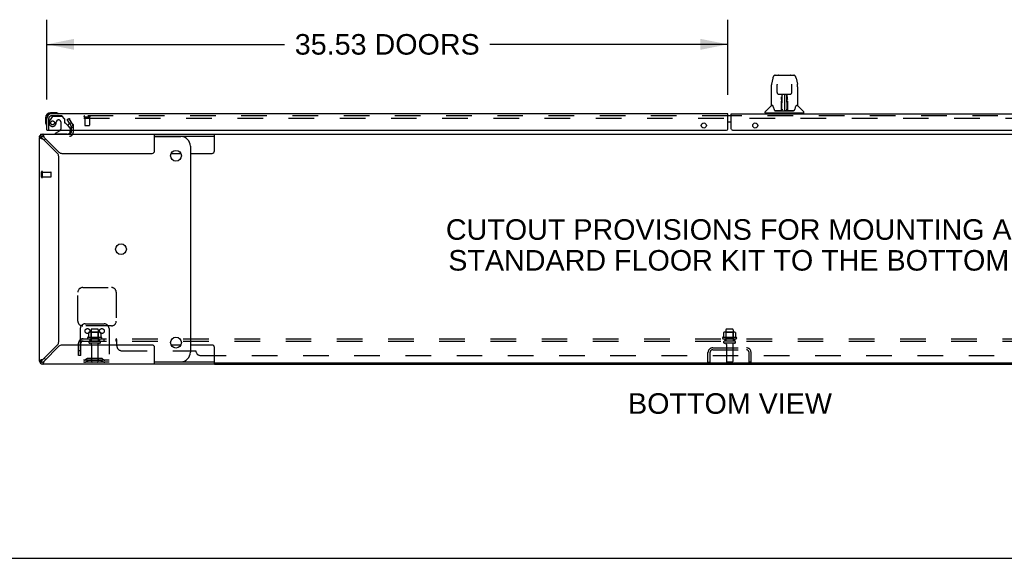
# Model space of a CAD drawing. Header units: inches. Extents: x 0 to 243, y 0 to 157.
# Tile 2 of 25: x 42 to 93, y 0 to 28. Entities that reach past the tile are written whole.
import ezdxf

# ---------------------------------------------------------------- set-up
doc = ezdxf.new("R2010")
doc.units = ezdxf.units.IN
doc.header["$LTSCALE"] = 13.357143
doc.header["$MEASUREMENT"] = 0
doc.linetypes.add('HIDDEN', pattern=[0.2, 0.1, -0.1])
doc.layers.get('0').update_dxf_attribs({"linetype": 'CONTINUOUS'})
for name, color, linetype in [('DEFAULT_2', 8, 'HIDDEN'), ('DIMENSIONS', 7, 'CONTINUOUS'), ('MASTER_DOOR_ASSEMBLY', 7, 'CONTINUOUS'), ('SLAVE_DOOR_ASSEMBLY', 7, 'CONTINUOUS'), ('SUBPANEL', 7, 'CONTINUOUS')]:
    doc.layers.add(name, color=color, linetype=linetype)
doc.styles.get("Standard").update_dxf_attribs({"font": 'arial.ttf'})
doc.dimstyles.new('DIMSTYLE_1', dxfattribs={"dimtxt": 1.071429, "dimasz": 1.428571, "dimexe": 0.09, "dimexo": 0.07, "dimgap": 0.0375, "dimtad": 0, "dimtih": 1, "dimtoh": 1, "dimzin": 4, "dimdsep": 46, "dimtxsty": 'Standard', "dimblk": '_FILLED', "dimblk1": '_FILLED', "dimblk2": '_FILLED', "dimcen": 0.09, "dimadec": 3, "dimazin": 1, "dimtfac": 1, "dimtdec": 3, "dimtofl": 0, "dimtmove": 0, "dimatfit": 3, "dimldrblk": '_FILLED', "dimfxl": 0, "dimtolj": 1, "dimtzin": 4, "dimarcsym": 0})

# ---------------------------------------------------------------- blocks, each defined once
blk = doc.blocks.new('_FILLED')
at = {"color": 0, "linetype": 'ByBlock'}
blk.add_solid([(0, 0), (-1, 0.2), (-1, -0.2)], dxfattribs=at)
blk = doc.blocks.new('*D2')
at = {"layer": 'DIMENSIONS', "color": 2, "linetype": 'Continuous'}
for p, q in [((43, 23.938), (43, 28.099)), ((78.531, 24.185), (78.531, 28.099)), ((43, 26.814), (55.41, 26.814)), ((78.531, 26.814), (66.12, 26.814))]:
    blk.add_line(p, q, dxfattribs=at)
at = {"layer": 'DIMENSIONS', "color": 2, "linetype": 'Continuous', "xscale": 1.4285714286, "yscale": 1.4285714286, "zscale": 1.4285714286, "rotation": 180}
blk.add_blockref('_FILLED', (43, 26.814), dxfattribs=at)
at = {"layer": 'DIMENSIONS', "color": 2, "linetype": 'Continuous', "xscale": 1.4285714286, "yscale": 1.4285714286, "zscale": 1.4285714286}
blk.add_blockref('_FILLED', (78.531, 26.814), dxfattribs=at)
at = {"layer": 'DIMENSIONS', "color": 2, "linetype": 'Continuous', "insert": (60.765, 27.349), "char_height": 1.07143, "width": 9.63887, "attachment_point": 2, "line_spacing_factor": 0.9}
blk.add_mtext('35.53 DOORS', dxfattribs=at)

msp = doc.modelspace()

# ---------------------------------------------------------------- linework, layer by layer
at = {"color": 3, "linetype": 'Continuous'}
for p, q in [((44.181, 22.695), (44.266, 22.548)), ((42.791, 22.127), (51.748, 22.127)), ((44.271, 22.531), (44.271, 22.449)), ((44.271, 22.331), (44.271, 22.212)), ((48.625, 21.252), (48.625, 22.127)), ((42.625, 21.984), (42.625, 22.023)), ((42.625, 10.293), (42.625, 21.96)), ((42.646, 22.042), (42.642, 22.04)), ((42.693, 21.915), (42.716, 21.907)), ((42.791, 21.884), (43.56, 21.115)), ((42.852, 22.012), (42.845, 22.036)), ((43.636, 21.191), (42.867, 21.96)), ((43.792, 21.127), (48.5, 21.127)), ((43.625, 11.294), (43.625, 20.959)), ((43.56, 11.138), (42.791, 10.369)), ((42.867, 10.293), (43.636, 11.062)), ((48.5, 11.127), (43.792, 11.127)), ((48.625, 10.127), (48.625, 11.002)), ((42.74, 10.354), (42.716, 10.347)), ((51.748, 10.127), (42.791, 10.127)), ((42.837, 10.195), (42.845, 10.218)), ((51.748, 10.127), (105.501, 10.127))]:
    msp.add_line(p, q, dxfattribs=at)
at = {"color": 7, "linetype": 'Continuous'}
for p, q in [((42.677, 22.127), (42.677, 22.081)), ((42.677, 22.127), (42.791, 22.127)), ((42.791, 22.127), (42.791, 22.023)), ((51.748, 21.252), (51.748, 22.127)), ((51.748, 22.127), (105.501, 22.127)), ((42.637, 22.023), (42.625, 22.023)), ((42.729, 21.96), (42.625, 21.96)), ((42.673, 22.078), (42.747, 22.004)), ((48.625, 22.023), (51.748, 22.023)), ((48.625, 22.002), (49.993, 22.002)), ((49.492, 21.127), (49.995, 21.127)), ((50.493, 21.502), (50.493, 10.752)), ((50.493, 21.127), (51.623, 21.127)), ((49.995, 11.127), (49.492, 11.127)), ((51.623, 11.127), (50.493, 11.127)), ((51.748, 10.127), (51.748, 11.002)), ((42.625, 10.293), (42.729, 10.293)), ((42.673, 10.176), (42.747, 10.249)), ((42.791, 10.231), (42.791, 10.127)), ((48.625, 10.252), (49.993, 10.252)), ((51.748, 10.231), (48.625, 10.231)), ((105.501, 10.179), (51.748, 10.179)), ((0, 0), (242.857, 0))]:
    msp.add_line(p, q, dxfattribs=at)
at = {"color": 3, "linetype": 'Continuous'}
for points in [[(42.845, 22.036), (42.837, 22.058), (42.829, 22.078), (42.822, 22.095), (42.814, 22.109), (42.806, 22.119), (42.799, 22.125), (42.791, 22.127)], [(42.642, 22.04), (42.641, 22.039), (42.639, 22.038), (42.638, 22.038), (42.637, 22.037), (42.635, 22.036), (42.634, 22.035), (42.633, 22.035), (42.632, 22.034), (42.632, 22.034), (42.631, 22.033), (42.63, 22.032), (42.629, 22.032), (42.629, 22.031), (42.628, 22.031), (42.628, 22.03), (42.627, 22.03), (42.627, 22.029), (42.627, 22.029), (42.626, 22.028), (42.626, 22.028), (42.626, 22.027), (42.626, 22.027), (42.625, 22.026), (42.625, 22.026), (42.625, 22.025), (42.625, 22.025), (42.625, 22.024), (42.625, 22.024), (42.625, 22.023), (42.625, 22.023)], [(42.625, 21.96), (42.627, 21.953), (42.633, 21.945), (42.643, 21.937), (42.656, 21.93), (42.673, 21.922), (42.693, 21.915)], [(42.716, 21.907), (42.74, 21.899), (42.765, 21.892), (42.791, 21.884)], [(42.867, 21.96), (42.86, 21.986), (42.852, 22.012)], [(42.716, 10.347), (42.693, 10.339), (42.673, 10.331), (42.656, 10.324), (42.643, 10.316), (42.633, 10.308), (42.627, 10.301), (42.625, 10.293)], [(42.791, 10.369), (42.765, 10.362), (42.74, 10.354)], [(42.845, 10.218), (42.852, 10.242), (42.86, 10.267), (42.867, 10.293)], [(42.791, 10.127), (42.799, 10.129), (42.806, 10.135), (42.814, 10.145), (42.822, 10.159), (42.829, 10.176), (42.837, 10.195)]]:
    msp.add_lwpolyline(points, dxfattribs=at)
at = {"color": 7, "linetype": 'Continuous'}
for points in [[(42.729, 21.96), (42.729, 21.953), (42.732, 21.945), (42.736, 21.937), (42.741, 21.93)], [(42.741, 21.93), (42.747, 21.922), (42.754, 21.915), (42.763, 21.907), (42.772, 21.899), (42.781, 21.892), (42.791, 21.884)], [(42.867, 21.96), (42.86, 21.97), (42.852, 21.98), (42.845, 21.989), (42.837, 21.997), (42.829, 22.004), (42.822, 22.011), (42.814, 22.016), (42.806, 22.02), (42.799, 22.022), (42.791, 22.023)], [(42.791, 10.369), (42.781, 10.362), (42.772, 10.354), (42.763, 10.347), (42.754, 10.339), (42.747, 10.331), (42.741, 10.324), (42.736, 10.316), (42.732, 10.308), (42.729, 10.301), (42.729, 10.293)], [(42.822, 10.243), (42.829, 10.249), (42.837, 10.257), (42.845, 10.265), (42.852, 10.274), (42.86, 10.283), (42.867, 10.293)], [(42.791, 10.231), (42.799, 10.232), (42.806, 10.234), (42.814, 10.238), (42.822, 10.243)]]:
    msp.add_lwpolyline(points, dxfattribs=at)
for centre in [(49.743, 21.002), (46.876, 16.127), (49.743, 11.252)]:
    msp.add_circle(centre, 0.281, dxfattribs=at)
at = {"color": 3, "linetype": 'Continuous'}
for centre, radius, start, end in [((42.791, 21.96), 0.167, 90, 180), ((44.186, 22.212), 0.085, 270, 360), ((44.238, 22.531), 0.033, 0, 30), ((43.405, 20.959), 0.22, 0, 45), ((43.792, 21.347), 0.22, 225, 270), ((48.5, 21.252), 0.125, 270, 360), ((43.405, 11.294), 0.22, 315, 360), ((43.792, 10.907), 0.22, 90, 135), ((48.5, 11.002), 0.125, 0, 90), ((42.791, 10.293), 0.167, 180, 270)]:
    msp.add_arc(centre, radius, start, end, dxfattribs=at)
at = {"color": 7, "linetype": 'Continuous'}
for centre, radius, start, end in [((42.791, 21.96), 0.0625, 90, 180), ((43.251, 21.502), 0.5, 128.9359, 141.3055), ((49.993, 21.502), 0.5, 0, 90), ((51.623, 21.252), 0.125, 270, 360), ((51.623, 11.002), 0.125, 0, 90), ((42.791, 10.293), 0.0625, 180, 270), ((43.251, 10.752), 0.5, 218.6945, 231.0641), ((49.993, 10.752), 0.5, 270, 360)]:
    msp.add_arc(centre, radius, start, end, dxfattribs=at)
at = {"layer": 'DEFAULT_2', "color": 8, "linetype": 'HIDDEN'}
for p, q in [((44.07, 22.887), (44.16, 22.939)), ((44.181, 22.695), (44.07, 22.887)), ((44.16, 22.939), (44.356, 22.6)), ((44.174, 22.914), (44.356, 22.6)), ((113.057, 22.939), (44.192, 22.939)), ((44.271, 22.449), (44.271, 22.331)), ((44.375, 22.531), (44.375, 22.212)), ((42.729, 19.881), (42.729, 20.165)), ((42.772, 19.881), (42.772, 20.165)), ((42.772, 20.147), (43.219, 20.147)), ((43.229, 19.909), (43.229, 20.137)), ((42.772, 19.899), (43.219, 19.899)), ((44.625, 12.377), (44.625, 13.877)), ((44.875, 14.127), (46.375, 14.127)), ((46.625, 13.877), (46.625, 12.377)), ((44.75, 11.981), (44.75, 10.231)), ((46.375, 12.127), (44.875, 12.127)), ((45, 12.231), (46, 12.231)), ((45.312, 11.926), (45.312, 11.331)), ((45.657, 11.956), (45.342, 11.956)), ((45.687, 11.926), (45.687, 11.331)), ((46.25, 11.981), (46.25, 10.231)), ((78.437, 11.926), (78.437, 11.331)), ((78.782, 11.956), (78.467, 11.956)), ((78.812, 11.926), (78.812, 11.331)), ((45.856, 11.526), (45.144, 11.526)), ((45.166, 11.456), (45.834, 11.456)), ((45.181, 11.77), (45.181, 11.552)), ((45.757, 11.331), (45.242, 11.331)), ((45.755, 11.792), (45.244, 11.792)), ((45.316, 11.772), (45.296, 11.792)), ((45.316, 11.476), (45.296, 11.456)), ((45.316, 11.476), (45.316, 11.772)), ((45.683, 11.772), (45.316, 11.772)), ((45.683, 11.476), (45.316, 11.476)), ((45.683, 11.772), (45.703, 11.792)), ((45.683, 11.476), (45.683, 11.772)), ((45.683, 11.476), (45.703, 11.456)), ((45.819, 11.77), (45.819, 11.552)), ((78.981, 11.526), (78.269, 11.526)), ((78.291, 11.456), (78.959, 11.456)), ((78.306, 11.77), (78.306, 11.552)), ((78.882, 11.331), (78.367, 11.331)), ((78.88, 11.792), (78.369, 11.792)), ((78.441, 11.772), (78.421, 11.792)), ((78.441, 11.476), (78.421, 11.456)), ((78.808, 11.772), (78.441, 11.772)), ((78.441, 11.476), (78.441, 11.772)), ((78.808, 11.476), (78.441, 11.476)), ((78.808, 11.772), (78.828, 11.792)), ((78.808, 11.476), (78.808, 11.772)), ((78.808, 11.476), (78.828, 11.456)), ((78.944, 11.77), (78.944, 11.552)), ((45.757, 11.221), (45.242, 11.221)), ((45.335, 11.158), (45.335, 10.261)), ((45.665, 11.158), (45.665, 10.261)), ((77.746, 10.981), (79.503, 10.981)), ((77.746, 10.877), (79.503, 10.877)), ((78.882, 11.221), (78.367, 11.221)), ((78.46, 11.158), (78.46, 10.261)), ((78.79, 11.158), (78.79, 10.261)), ((78.791, 10.981), (78.791, 10.877)), ((46.25, 10.335), (44.75, 10.335)), ((45.093, 10.403), (45.025, 10.354)), ((45.153, 10.319), (45.085, 10.27)), ((45.84, 10.425), (45.159, 10.425)), ((45.84, 10.321), (45.159, 10.321)), ((45.325, 10.425), (45.325, 10.321)), ((45.675, 10.425), (45.675, 10.321)), ((45.846, 10.319), (45.914, 10.27)), ((45.907, 10.403), (45.975, 10.354)), ((77.5, 10.231), (77.5, 10.734)), ((77.604, 10.734), (77.604, 10.231)), ((79.646, 10.231), (79.646, 10.734)), ((79.75, 10.231), (79.75, 10.734)), ((46.25, 10.231), (44.75, 10.231)), ((77.5, 10.231), (77.604, 10.231)), ((78.76, 10.231), (78.49, 10.231)), ((79.75, 10.231), (79.646, 10.231))]:
    msp.add_line(p, q, dxfattribs=at)
for points in [[(44.192, 22.939), (44.19, 22.939), (44.188, 22.939), (44.186, 22.938), (44.184, 22.938), (44.182, 22.937), (44.18, 22.935), (44.178, 22.934), (44.177, 22.933), (44.175, 22.931), (44.174, 22.929), (44.173, 22.928), (44.173, 22.926), (44.172, 22.924), (44.172, 22.922)], [(44.172, 22.922), (44.172, 22.922), (44.172, 22.92), (44.173, 22.918), (44.173, 22.916), (44.174, 22.914)], [(45.181, 11.552), (45.181, 11.551), (45.181, 11.55), (45.18, 11.549), (45.18, 11.548), (45.18, 11.547), (45.179, 11.547), (45.179, 11.546), (45.178, 11.546), (45.178, 11.545), (45.178, 11.545), (45.177, 11.545), (45.177, 11.545), (45.177, 11.544), (45.177, 11.544), (45.176, 11.544), (45.176, 11.544), (45.176, 11.544), (45.176, 11.543)], [(45.187, 11.78), (45.185, 11.779), (45.184, 11.778), (45.183, 11.777), (45.182, 11.775), (45.181, 11.774), (45.181, 11.772), (45.181, 11.77)], [(45.813, 11.78), (45.814, 11.779), (45.815, 11.778), (45.817, 11.777), (45.817, 11.775), (45.818, 11.774), (45.818, 11.772), (45.819, 11.77)], [(45.824, 11.543), (45.824, 11.544), (45.823, 11.544), (45.823, 11.544), (45.823, 11.544), (45.823, 11.544), (45.822, 11.545), (45.822, 11.545), (45.822, 11.545), (45.821, 11.545), (45.821, 11.546), (45.821, 11.546), (45.82, 11.547), (45.82, 11.547), (45.82, 11.548), (45.819, 11.549), (45.819, 11.55), (45.819, 11.551), (45.819, 11.552)], [(78.306, 11.552), (78.306, 11.551), (78.306, 11.55), (78.305, 11.549), (78.305, 11.548), (78.305, 11.547), (78.304, 11.547), (78.304, 11.546), (78.303, 11.546), (78.303, 11.545), (78.303, 11.545), (78.302, 11.545), (78.302, 11.545), (78.302, 11.544), (78.302, 11.544), (78.301, 11.544), (78.301, 11.544), (78.301, 11.544), (78.301, 11.543)], [(78.312, 11.78), (78.31, 11.779), (78.309, 11.778), (78.308, 11.777), (78.307, 11.775), (78.306, 11.774), (78.306, 11.772), (78.306, 11.77)], [(78.938, 11.78), (78.939, 11.779), (78.94, 11.778), (78.942, 11.777), (78.942, 11.775), (78.943, 11.774), (78.943, 11.772), (78.944, 11.77)], [(78.949, 11.543), (78.949, 11.544), (78.948, 11.544), (78.948, 11.544), (78.948, 11.544), (78.948, 11.544), (78.947, 11.545), (78.947, 11.545), (78.947, 11.545), (78.946, 11.545), (78.946, 11.546), (78.946, 11.546), (78.945, 11.547), (78.945, 11.547), (78.945, 11.548), (78.944, 11.549), (78.944, 11.55), (78.944, 11.551), (78.944, 11.552)]]:
    msp.add_lwpolyline(points, dxfattribs=at)
for centre in [(45.125, 11.856), (45.875, 11.856)]:
    msp.add_circle(centre, 0.128, dxfattribs=at)
for centre, radius, start, end in [((44.186, 22.212), 0.189, 270, 360), ((44.238, 22.531), 0.137, 0, 30), ((42.75, 20.165), 0.0215, 360, 180), ((43.219, 20.137), 0.01, 360, 90), ((42.75, 19.881), 0.0215, 180, 0), ((43.219, 19.909), 0.01, 270, 0), ((44.875, 13.877), 0.25, 90, 180), ((46.375, 13.877), 0.25, 0, 90), ((44.875, 12.377), 0.25, 180, 270), ((46.375, 12.377), 0.25, 270, 360), ((45, 11.981), 0.25, 90, 180), ((45.342, 11.926), 0.03, 90, 180), ((45.657, 11.926), 0.03, 0, 90), ((46, 11.981), 0.25, 0, 90), ((78.467, 11.926), 0.03, 90, 180), ((78.782, 11.926), 0.03, 0, 90), ((45.166, 11.494), 0.0384, 124.4497, 270), ((45.5, 10.926), 0.698, 117.6814, 120.6631), ((45.244, 11.651), 0.141, 90, 113.95), ((45.242, 11.276), 0.055, 90, 270), ((45.755, 11.651), 0.141, 66.05, 90), ((45.757, 11.276), 0.055, 270, 90), ((45.5, 10.926), 0.698, 59.3369, 62.3186), ((45.834, 11.494), 0.0384, 270, 55.5503), ((78.291, 11.494), 0.0384, 124.4497, 270), ((78.625, 10.926), 0.698, 117.6814, 120.6631), ((78.369, 11.651), 0.141, 90, 113.95), ((78.367, 11.276), 0.055, 90, 270), ((78.88, 11.651), 0.141, 66.05, 90), ((78.882, 11.276), 0.055, 270, 90), ((78.625, 10.926), 0.698, 59.3369, 62.3186), ((78.959, 11.494), 0.0384, 270, 55.5503), ((45.272, 11.158), 0.0625, 0, 90), ((45.727, 11.158), 0.0625, 90, 180), ((77.746, 10.734), 0.246, 90, 180), ((77.746, 10.734), 0.142, 90, 180), ((78.397, 11.158), 0.0625, 0, 90), ((78.852, 11.158), 0.0625, 90, 180), ((79.503, 10.734), 0.246, 0, 90), ((79.503, 10.734), 0.142, 0, 90), ((44.964, 10.439), 0.104, 270, 305.7539), ((45.159, 10.311), 0.114, 90, 125.7539), ((45.159, 10.311), 0.01, 90, 125.7539), ((45.84, 10.311), 0.114, 54.2461, 90), ((45.84, 10.311), 0.01, 54.2461, 90), ((46.036, 10.439), 0.104, 234.2461, 270), ((44.964, 10.439), 0.208, 270, 305.7539), ((45.365, 10.261), 0.03, 180, 270), ((45.635, 10.261), 0.03, 270, 360), ((46.036, 10.439), 0.208, 234.2461, 270), ((78.49, 10.261), 0.03, 180, 270), ((78.76, 10.261), 0.03, 270, 360)]:
    msp.add_arc(centre, radius, start, end, dxfattribs=at)
at = {"layer": 'MASTER_DOOR_ASSEMBLY', "color": 7, "linetype": 'Continuous'}
for p, q in [((81.005, 25.201), (81.975, 25.201)), ((81.197, 25.208), (81.783, 25.208)), ((80.881, 25.046), (80.816, 24.741)), ((81.102, 24.736), (81.102, 24.732)), ((81.102, 24.732), (81.102, 24.728)), ((81.102, 24.728), (81.103, 24.722)), ((81.103, 24.722), (81.103, 24.711)), ((81.11, 24.294), (81.103, 24.711)), ((81.87, 24.294), (81.877, 24.717)), ((81.877, 24.726), (81.878, 24.731)), ((81.877, 24.717), (81.877, 24.726)), ((82.099, 25.046), (82.164, 24.741)), ((80.801, 24.597), (80.801, 23.634)), ((80.801, 24.597), (80.801, 24.597)), ((81.19, 24.216), (81.25, 24.216)), ((81.291, 24.217), (81.689, 24.217)), ((81.35, 24.217), (81.347, 23.863)), ((81.352, 23.357), (81.367, 24.217)), ((81.376, 24.212), (81.375, 24.164)), ((81.376, 24.217), (81.376, 24.212)), ((81.49, 24.217), (81.49, 23.346)), ((81.605, 24.164), (81.604, 24.217)), ((81.628, 23.357), (81.613, 24.217)), ((81.633, 23.863), (81.63, 24.217)), ((81.729, 24.216), (81.79, 24.216)), ((82.179, 24.597), (82.179, 23.634)), ((81.336, 23.37), (81.339, 23.691)), ((81.346, 23.665), (81.338, 23.665)), ((81.339, 23.938), (81.34, 23.976)), ((81.34, 24.047), (81.34, 24.077)), ((81.34, 24.013), (81.34, 24.047)), ((81.34, 23.976), (81.34, 24.013)), ((81.343, 23.37), (81.346, 23.665)), ((81.348, 23.978), (81.347, 23.938)), ((81.347, 23.862), (81.347, 23.938)), ((81.347, 23.863), (81.347, 23.842)), ((81.347, 23.842), (81.347, 23.834)), ((81.347, 23.834), (81.349, 23.834)), ((81.348, 24.083), (81.348, 24.052)), ((81.348, 24.052), (81.348, 24.016)), ((81.348, 24.016), (81.348, 23.978)), ((81.363, 23.979), (81.348, 23.979)), ((81.348, 23.974), (81.363, 23.974)), ((81.349, 23.834), (81.348, 23.758)), ((81.348, 23.758), (81.348, 23.758)), ((81.348, 23.75), (81.348, 23.758)), ((81.348, 23.739), (81.348, 23.75)), ((81.35, 23.75), (81.348, 23.75)), ((81.348, 23.748), (81.356, 23.748)), ((81.348, 23.502), (81.348, 23.738)), ((81.632, 23.979), (81.617, 23.979)), ((81.617, 23.974), (81.632, 23.974)), ((81.624, 23.748), (81.632, 23.748)), ((81.632, 23.75), (81.63, 23.75)), ((81.631, 23.834), (81.632, 23.758)), ((81.632, 23.997), (81.632, 24.034)), ((81.633, 23.958), (81.632, 23.997)), ((81.632, 23.758), (81.632, 23.756)), ((81.632, 23.756), (81.632, 23.744)), ((81.632, 23.744), (81.632, 23.741)), ((81.632, 23.741), (81.632, 23.74)), ((81.632, 23.502), (81.632, 23.738)), ((81.633, 23.862), (81.633, 23.958)), ((81.633, 23.842), (81.633, 23.863)), ((81.633, 23.843), (81.633, 23.853)), ((81.633, 23.815), (81.633, 23.843)), ((81.633, 23.834), (81.633, 23.842)), ((81.64, 24.077), (81.64, 24.047)), ((81.64, 24.047), (81.64, 24.013)), ((81.64, 24.013), (81.64, 23.976)), ((81.64, 23.976), (81.641, 23.938)), ((80.486, 23.232), (80.486, 23.287)), ((82.486, 23.224), (80.494, 23.224)), ((80.792, 23.609), (80.498, 23.314)), ((80.545, 23.224), (80.545, 23.185)), ((80.869, 23.626), (80.809, 23.626)), ((80.813, 23.618), (80.875, 23.618)), ((80.872, 23.623), (80.873, 23.622)), ((81.337, 23.35), (81.004, 23.35)), ((81.025, 23.342), (81.954, 23.342)), ((81.339, 23.35), (81.337, 23.35)), ((81.34, 23.346), (81.338, 23.347)), ((81.342, 23.352), (81.342, 23.35)), ((81.345, 23.363), (81.346, 23.365)), ((81.345, 23.362), (81.345, 23.363)), ((81.345, 23.361), (81.345, 23.362)), ((81.345, 23.36), (81.345, 23.361)), ((81.346, 23.382), (81.347, 23.411)), ((81.346, 23.382), (81.346, 23.358)), ((81.346, 23.372), (81.346, 23.382)), ((81.346, 23.365), (81.346, 23.372)), ((81.347, 23.411), (81.348, 23.502)), ((81.352, 23.347), (81.356, 23.344)), ((81.362, 23.425), (81.354, 23.425)), ((81.356, 23.35), (81.355, 23.35)), ((81.362, 23.425), (81.361, 23.348)), ((81.361, 23.348), (81.49, 23.346)), ((81.619, 23.348), (81.49, 23.346)), ((81.619, 23.348), (81.618, 23.425)), ((81.626, 23.425), (81.618, 23.425)), ((81.625, 23.35), (81.624, 23.35)), ((81.632, 23.502), (81.633, 23.411)), ((81.633, 23.411), (81.634, 23.384)), ((81.634, 23.384), (81.634, 23.371)), ((81.634, 23.358), (81.634, 23.382)), ((81.634, 23.371), (81.634, 23.368)), ((81.634, 23.368), (81.634, 23.365)), ((81.634, 23.365), (81.634, 23.364)), ((81.634, 23.364), (81.635, 23.362)), ((81.634, 23.358), (81.634, 23.356)), ((81.635, 23.362), (81.635, 23.361)), ((81.635, 23.361), (81.635, 23.36)), ((81.635, 23.36), (81.635, 23.359)), ((81.638, 23.35), (81.638, 23.352)), ((81.638, 23.352), (81.639, 23.351)), ((81.64, 23.345), (81.64, 23.346)), ((81.976, 23.35), (81.643, 23.35)), ((82.103, 23.614), (82.107, 23.622)), ((82.105, 23.618), (82.167, 23.618)), ((82.107, 23.622), (82.107, 23.622)), ((82.11, 23.626), (82.111, 23.626)), ((82.171, 23.626), (82.11, 23.626)), ((82.188, 23.609), (82.482, 23.314)), ((82.435, 23.224), (82.435, 23.185)), ((82.494, 23.232), (82.494, 23.287)), ((78.718, 23.081), (78.628, 23.081)), ((78.718, 22.761), (78.628, 22.761))]:
    msp.add_line(p, q, dxfattribs=at)
at = {"layer": 'MASTER_DOOR_ASSEMBLY', "color": 3, "linetype": 'Continuous'}
for p, q in [((78.718, 22.393), (78.718, 23.185)), ((78.718, 23.185), (114.003, 23.185)), ((78.781, 22.331), (114.23, 22.331))]:
    msp.add_line(p, q, dxfattribs=at)
at = {"layer": 'MASTER_DOOR_ASSEMBLY', "color": 8, "linetype": 'HIDDEN'}
msp.add_line((114.003, 23.081), (78.718, 23.081), dxfattribs=at)
at = {"layer": 'MASTER_DOOR_ASSEMBLY', "color": 7, "linetype": 'Continuous'}
for points in [[(81.005, 25.201), (81.002, 25.2), (80.989, 25.199), (80.976, 25.196), (80.963, 25.19), (80.952, 25.184), (80.942, 25.176), (80.932, 25.167), (80.924, 25.157), (80.917, 25.147), (80.911, 25.135), (80.905, 25.123), (80.899, 25.109), (80.894, 25.094), (80.889, 25.078), (80.884, 25.059), (80.881, 25.046)], [(82.099, 25.046), (82.096, 25.059), (82.091, 25.078), (82.086, 25.095), (82.081, 25.11), (82.075, 25.123), (82.069, 25.136), (82.062, 25.147), (82.055, 25.158), (82.047, 25.167), (82.038, 25.176), (82.027, 25.184), (82.016, 25.191), (82.004, 25.196), (81.991, 25.199), (81.977, 25.2), (81.975, 25.201)], [(80.816, 24.741), (80.81, 24.71), (80.805, 24.67), (80.802, 24.63), (80.801, 24.597)], [(81.102, 24.74), (81.102, 24.74), (81.102, 24.74), (81.102, 24.739), (81.102, 24.738), (81.102, 24.737), (81.102, 24.736)], [(81.878, 24.731), (81.878, 24.735), (81.878, 24.736), (81.878, 24.738), (81.878, 24.739), (81.878, 24.739), (81.878, 24.739)], [(82.179, 24.597), (82.178, 24.631), (82.175, 24.671), (82.169, 24.711), (82.164, 24.741)], [(81.11, 24.294), (81.11, 24.287), (81.112, 24.276), (81.116, 24.266), (81.121, 24.256), (81.127, 24.246), (81.135, 24.238), (81.143, 24.231), (81.153, 24.225), (81.163, 24.221), (81.174, 24.218), (81.184, 24.216), (81.189, 24.216)], [(81.251, 24.216), (81.26, 24.216), (81.271, 24.217), (81.282, 24.217), (81.291, 24.217)], [(81.689, 24.217), (81.698, 24.217), (81.709, 24.217), (81.72, 24.216), (81.729, 24.216)], [(81.791, 24.216), (81.797, 24.217), (81.808, 24.218), (81.818, 24.221), (81.828, 24.226), (81.838, 24.232), (81.846, 24.239), (81.854, 24.248), (81.86, 24.257), (81.865, 24.267), (81.868, 24.278), (81.87, 24.289), (81.87, 24.294)], [(81.339, 23.691), (81.339, 23.717), (81.339, 23.742), (81.339, 23.766), (81.339, 23.789), (81.339, 23.81), (81.339, 23.83), (81.339, 23.847)], [(81.348, 24.083), (81.348, 24.081), (81.347, 24.08), (81.346, 24.079), (81.344, 24.078), (81.342, 24.077), (81.34, 24.077)], [(81.347, 23.842), (81.347, 23.842), (81.348, 23.838), (81.349, 23.834)], [(81.631, 23.834), (81.631, 23.838), (81.633, 23.842), (81.633, 23.842)], [(81.632, 24.034), (81.632, 24.068), (81.632, 24.083)], [(81.632, 23.74), (81.632, 23.739), (81.632, 23.739), (81.632, 23.739)], [(81.634, 23.719), (81.634, 23.745), (81.634, 23.77), (81.633, 23.793), (81.633, 23.815)], [(81.637, 23.37), (81.634, 23.692), (81.634, 23.719)], [(81.641, 23.847), (81.641, 23.83), (81.641, 23.81), (81.641, 23.789), (81.641, 23.766), (81.641, 23.742), (81.641, 23.717), (81.641, 23.691), (81.644, 23.37)], [(80.869, 23.626), (80.869, 23.626), (80.869, 23.626), (80.869, 23.626)], [(80.869, 23.626), (80.87, 23.625), (80.871, 23.625), (80.871, 23.624), (80.872, 23.623)], [(80.872, 23.623), (80.871, 23.624), (80.871, 23.625), (80.871, 23.625), (80.871, 23.626), (80.871, 23.626)], [(80.878, 23.618), (80.876, 23.619), (80.875, 23.62), (80.874, 23.621), (80.873, 23.622), (80.872, 23.623)], [(80.873, 23.622), (80.877, 23.615), (80.891, 23.587), (80.905, 23.551), (80.921, 23.509), (80.937, 23.461), (80.951, 23.414)], [(80.951, 23.414), (80.954, 23.405), (80.959, 23.392), (80.964, 23.382), (80.969, 23.373), (80.974, 23.366)], [(80.974, 23.366), (80.98, 23.36), (80.987, 23.355), (80.994, 23.352), (81.002, 23.35), (81.004, 23.35)], [(81.335, 23.35), (81.337, 23.35), (81.339, 23.351), (81.341, 23.352), (81.342, 23.354), (81.343, 23.356), (81.343, 23.358)], [(81.338, 23.347), (81.338, 23.347), (81.338, 23.347), (81.337, 23.347), (81.336, 23.346), (81.336, 23.346), (81.335, 23.345)], [(81.345, 23.358), (81.345, 23.356), (81.344, 23.354), (81.343, 23.353), (81.341, 23.351), (81.339, 23.35), (81.339, 23.35)], [(81.339, 23.35), (81.34, 23.351), (81.341, 23.351), (81.342, 23.352)], [(81.342, 23.352), (81.343, 23.353), (81.344, 23.354), (81.344, 23.355), (81.345, 23.355), (81.345, 23.356), (81.345, 23.356), (81.345, 23.357), (81.345, 23.357), (81.345, 23.357), (81.345, 23.358), (81.345, 23.358), (81.345, 23.358), (81.345, 23.358), (81.345, 23.359), (81.345, 23.359), (81.345, 23.359), (81.345, 23.36)], [(81.342, 23.351), (81.344, 23.352), (81.345, 23.354)], [(81.345, 23.354), (81.346, 23.356), (81.346, 23.358)], [(81.345, 23.354), (81.345, 23.353), (81.346, 23.352), (81.347, 23.351), (81.349, 23.349), (81.35, 23.348), (81.352, 23.347)], [(81.351, 23.351), (81.35, 23.351), (81.35, 23.352), (81.349, 23.352), (81.348, 23.353), (81.347, 23.354), (81.346, 23.354), (81.346, 23.355), (81.346, 23.356)], [(81.355, 23.35), (81.354, 23.35), (81.353, 23.35), (81.352, 23.35), (81.351, 23.351)], [(81.356, 23.344), (81.357, 23.342), (81.357, 23.342)], [(81.623, 23.342), (81.623, 23.342), (81.624, 23.344), (81.628, 23.347)], [(81.628, 23.35), (81.627, 23.35), (81.625, 23.35)], [(81.634, 23.356), (81.634, 23.355), (81.633, 23.354), (81.632, 23.353), (81.631, 23.352), (81.63, 23.351), (81.629, 23.351), (81.628, 23.35)], [(81.628, 23.347), (81.629, 23.348), (81.631, 23.349), (81.632, 23.35), (81.633, 23.351), (81.634, 23.352), (81.634, 23.353), (81.635, 23.354), (81.635, 23.354)], [(81.634, 23.356), (81.635, 23.354), (81.636, 23.352), (81.638, 23.351), (81.638, 23.351)], [(81.635, 23.359), (81.635, 23.359), (81.635, 23.359), (81.635, 23.358), (81.635, 23.358), (81.635, 23.358), (81.635, 23.358), (81.635, 23.357), (81.635, 23.357), (81.635, 23.357), (81.635, 23.356), (81.635, 23.356), (81.635, 23.355), (81.636, 23.354), (81.637, 23.353), (81.638, 23.352)], [(81.637, 23.358), (81.637, 23.356), (81.638, 23.354), (81.639, 23.353), (81.641, 23.351), (81.643, 23.35), (81.645, 23.35)], [(81.639, 23.351), (81.64, 23.351), (81.641, 23.35)], [(81.64, 23.345), (81.64, 23.344), (81.64, 23.344), (81.64, 23.344), (81.64, 23.343), (81.641, 23.343), (81.641, 23.343), (81.642, 23.344), (81.642, 23.344), (81.643, 23.344), (81.644, 23.344), (81.644, 23.345), (81.645, 23.345)], [(81.641, 23.35), (81.642, 23.35), (81.643, 23.35)], [(81.976, 23.35), (81.978, 23.35), (81.986, 23.352), (81.993, 23.355), (82, 23.36), (82.005, 23.366)], [(82.005, 23.366), (82.011, 23.373), (82.016, 23.382), (82.021, 23.392), (82.026, 23.405), (82.029, 23.414)], [(82.029, 23.414), (82.043, 23.46), (82.058, 23.507), (82.074, 23.549), (82.089, 23.586), (82.103, 23.614)], [(82.108, 23.623), (82.107, 23.622), (82.106, 23.621), (82.105, 23.62), (82.103, 23.619), (82.102, 23.618)], [(82.107, 23.622), (82.108, 23.623), (82.108, 23.623)], [(82.108, 23.623), (82.108, 23.624), (82.109, 23.625), (82.11, 23.625), (82.11, 23.626)], [(82.109, 23.626), (82.109, 23.626), (82.109, 23.625), (82.109, 23.625), (82.109, 23.624), (82.108, 23.623)]]:
    msp.add_lwpolyline(points, dxfattribs=at)
at = {"layer": 'MASTER_DOOR_ASSEMBLY', "color": 3, "linetype": 'Continuous'}
msp.add_circle((79.968, 22.581), 0.133, dxfattribs=at)
at = {"layer": 'MASTER_DOOR_ASSEMBLY', "color": 7, "linetype": 'Continuous'}
for centre, radius, start, end in [((81.197, 25.188), 0.0197, 90, 139.7821), ((81.783, 25.188), 0.0197, 40.2179, 90), ((80.809, 23.634), 0.00787, 180, 270), ((81.35, 23.741), 0.00886, 359, 89), ((81.63, 23.741), 0.00886, 91, 181), ((82.171, 23.634), 0.00787, 270, 360), ((80.525, 23.287), 0.0394, 135, 180), ((80.494, 23.232), 0.00787, 180, 270), ((80.813, 23.588), 0.0295, 90, 135), ((81.35, 23.35), 0.00787, 182, 258.8695), ((81.361, 23.357), 0.00886, 179.0026, 269), ((81.619, 23.357), 0.00886, 271, 1), ((81.63, 23.35), 0.00787, 281.1329, 358), ((82.167, 23.588), 0.0295, 45, 90), ((82.455, 23.287), 0.0394, 0, 45), ((82.486, 23.232), 0.00787, 270, 360)]:
    msp.add_arc(centre, radius, start, end, dxfattribs=at)
at = {"layer": 'MASTER_DOOR_ASSEMBLY', "color": 3, "linetype": 'Continuous'}
msp.add_arc((78.781, 22.393), 0.0625, 180, 270, dxfattribs=at)
at = {"layer": 'SLAVE_DOOR_ASSEMBLY', "color": 7, "linetype": 'Continuous'}
for p, q in [((43.459, 23.245), (43.203, 23.245)), ((43.246, 23.185), (43.203, 23.185)), ((43.497, 23.242), (43.459, 23.245)), ((42.94, 22.982), (42.94, 22.725)), ((42.94, 22.725), (42.943, 22.688)), ((78.718, 23.081), (78.531, 23.081)), ((78.718, 22.761), (78.531, 22.761)), ((43.02, 22.331), (43, 22.331)), ((43.68, 22.304), (43.442, 22.166)), ((43.442, 22.127), (43.442, 22.166)), ((44.119, 22.558), (44.199, 22.477)), ((44.229, 22.331), (44.229, 22.284))]:
    msp.add_line(p, q, dxfattribs=at)
at = {"layer": 'SLAVE_DOOR_ASSEMBLY', "color": 3, "linetype": 'Continuous'}
for p, q in [((78.531, 23.185), (43.246, 23.185)), ((78.531, 22.393), (78.531, 23.185)), ((43, 22.331), (43, 22.938)), ((43.02, 22.331), (78.468, 22.331))]:
    msp.add_line(p, q, dxfattribs=at)
at = {"layer": 'SLAVE_DOOR_ASSEMBLY', "color": 8, "linetype": 'HIDDEN'}
for p, q in [((43.104, 22.331), (43.104, 22.938)), ((43.28, 23.026), (43.178, 22.882)), ((78.531, 23.081), (43.246, 23.081)), ((43.344, 23.06), (43.796, 23.06)), ((43.501, 22.77), (43.501, 22.781)), ((43.632, 22.868), (43.599, 22.868)), ((43.73, 22.77), (43.73, 22.39)), ((43.922, 22.934), (43.796, 23.06)), ((43.922, 22.934), (43.922, 22.755)), ((44.119, 22.558), (43.98, 22.696)), ((44.962, 23.038), (45.246, 23.038)), ((44.98, 23.038), (44.98, 22.591)), ((45.228, 23.038), (45.228, 22.591)), ((44.072, 22.127), (43.442, 22.127)), ((44.229, 22.406), (44.229, 22.331)), ((44.99, 22.581), (45.218, 22.581))]:
    msp.add_line(p, q, dxfattribs=at)
msp.add_circle((43.304, 22.718), 0.101, dxfattribs=at)
at = {"layer": 'SLAVE_DOOR_ASSEMBLY', "color": 3, "linetype": 'Continuous'}
for centre in [(44.25, 22.581), (77.281, 22.581)]:
    msp.add_circle(centre, 0.133, dxfattribs=at)
at = {"layer": 'SLAVE_DOOR_ASSEMBLY', "color": 7, "linetype": 'Continuous'}
for centre, radius, start, end in [((43.203, 22.982), 0.263, 90, 180), ((43.203, 22.982), 0.203, 90, 180), ((43.459, 22.995), 0.25, 59.1101, 90), ((43.58, 23.2), 0.015, 270, 353.6204), ((43.58, 23.196), 0.015, 6.3796, 59.1101), ((43.19, 22.725), 0.25, 180, 210.8899), ((42.985, 22.605), 0.015, 276.3796, 360), ((42.988, 22.605), 0.015, 210.8899, 263.6204), ((43.63, 22.39), 0.1, 300.092, 323.4532), ((44.072, 22.284), 0.157, 270, 360), ((44.129, 22.406), 0.1, 27.0175, 45)]:
    msp.add_arc(centre, radius, start, end, dxfattribs=at)
at = {"layer": 'SLAVE_DOOR_ASSEMBLY', "color": 3, "linetype": 'Continuous'}
for centre, radius, start, end in [((43.246, 22.938), 0.246, 90, 180), ((78.468, 22.393), 0.0625, 270, 360)]:
    msp.add_arc(centre, radius, start, end, dxfattribs=at)
at = {"layer": 'SLAVE_DOOR_ASSEMBLY', "color": 8, "linetype": 'HIDDEN'}
for centre, radius, start, end in [((43.246, 22.938), 0.142, 90, 180), ((43.304, 22.718), 0.187, 163.1561, 342.1518), ((43.494, 22.66), 0.386, 144.9, 163.1561), ((43.344, 22.981), 0.079, 90, 144.9), ((43.108, 22.781), 0.393, 342.0702, 358.3401), ((43.599, 22.77), 0.098, 90, 180), ((43.632, 22.77), 0.098, 0, 90), ((43.961, 22.755), 0.039, 180, 248.3904), ((43.91, 22.626), 0.1, 45, 68.3904), ((44.962, 23.059), 0.0215, 90, 270), ((45.246, 23.059), 0.0215, 270, 90), ((43.63, 22.39), 0.1, 323.4532, 360), ((44.129, 22.406), 0.1, 0, 27.0175), ((44.99, 22.591), 0.01, 180, 270), ((45.218, 22.591), 0.01, 270, 360)]:
    msp.add_arc(centre, radius, start, end, dxfattribs=at)
at = {"layer": 'SUBPANEL', "color": 8, "linetype": 'HIDDEN'}
for p, q in [((44.742, 11.402), (44.822, 11.305)), ((44.781, 11.331), (44.781, 11.456)), ((44.781, 11.456), (112.468, 11.456)), ((44.781, 11.388), (44.781, 11.387)), ((44.781, 11.331), (112.468, 11.331)), ((45.25, 11.456), (45.25, 11.331)), ((45.75, 11.456), (45.75, 11.331)), ((45.978, 11.456), (45.978, 11.331)), ((46.259, 11.456), (46.259, 11.331)), ((46.621, 11.331), (46.621, 11.456)), ((46.656, 11.081), (46.656, 11.402)), ((78.375, 11.456), (78.375, 11.331)), ((78.875, 11.456), (78.875, 11.331)), ((44.656, 10.581), (44.656, 11.219)), ((44.781, 10.831), (44.656, 10.831)), ((44.781, 10.581), (44.781, 11.219)), ((46.906, 10.831), (50.781, 10.831)), ((44.781, 10.581), (44.656, 10.581)), ((51.031, 10.581), (106.218, 10.581))]:
    msp.add_line(p, q, dxfattribs=at)
for points in [[(44.742, 11.402), (44.745, 11.404), (44.747, 11.407), (44.749, 11.41), (44.751, 11.413), (44.754, 11.417), (44.755, 11.421), (44.757, 11.425), (44.761, 11.433)], [(44.761, 11.433), (44.762, 11.437), (44.764, 11.44), (44.766, 11.443), (44.767, 11.446), (44.769, 11.449), (44.771, 11.451), (44.773, 11.453), (44.775, 11.454), (44.777, 11.455), (44.779, 11.456), (44.781, 11.456)], [(44.781, 11.39), (44.781, 11.39), (44.781, 11.39), (44.781, 11.391), (44.781, 11.39), (44.781, 11.39), (44.781, 11.39), (44.781, 11.389), (44.781, 11.389), (44.781, 11.388), (44.781, 11.388)], [(44.804, 11.327), (44.804, 11.327), (44.804, 11.327), (44.804, 11.327), (44.803, 11.328), (44.803, 11.328), (44.803, 11.328), (44.803, 11.329), (44.802, 11.33), (44.802, 11.33), (44.802, 11.331), (44.801, 11.331), (44.801, 11.332), (44.8, 11.333), (44.8, 11.333), (44.8, 11.334), (44.799, 11.335), (44.799, 11.335), (44.799, 11.336), (44.798, 11.337), (44.798, 11.338), (44.798, 11.338), (44.797, 11.339), (44.797, 11.34), (44.796, 11.341), (44.796, 11.341), (44.796, 11.342), (44.795, 11.343), (44.795, 11.344), (44.795, 11.345), (44.794, 11.346), (44.794, 11.347), (44.793, 11.347), (44.793, 11.348), (44.793, 11.349), (44.792, 11.35), (44.792, 11.351), (44.791, 11.352), (44.791, 11.353), (44.791, 11.354), (44.79, 11.355), (44.79, 11.356), (44.789, 11.357), (44.789, 11.358), (44.789, 11.359), (44.788, 11.361), (44.788, 11.362), (44.788, 11.363), (44.787, 11.364), (44.787, 11.365), (44.786, 11.366), (44.786, 11.368), (44.786, 11.369), (44.785, 11.37), (44.785, 11.371), (44.785, 11.372), (44.784, 11.373), (44.784, 11.374), (44.784, 11.375), (44.784, 11.376), (44.783, 11.377), (44.783, 11.378), (44.783, 11.379), (44.783, 11.38), (44.782, 11.381), (44.782, 11.382), (44.782, 11.383), (44.782, 11.384), (44.782, 11.385), (44.782, 11.386), (44.781, 11.387), (44.781, 11.388), (44.781, 11.388), (44.781, 11.389), (44.781, 11.39), (44.781, 11.39), (44.781, 11.39)], [(44.808, 11.313), (44.805, 11.316), (44.802, 11.318), (44.8, 11.32), (44.798, 11.322), (44.796, 11.324), (44.793, 11.326), (44.791, 11.327), (44.789, 11.329), (44.787, 11.33), (44.785, 11.33), (44.783, 11.331), (44.781, 11.331)], [(44.801, 11.331), (44.801, 11.33), (44.802, 11.33), (44.802, 11.329), (44.802, 11.329), (44.803, 11.328), (44.803, 11.328), (44.803, 11.328), (44.804, 11.327), (44.804, 11.327), (44.804, 11.327), (44.804, 11.327)], [(44.822, 11.305), (44.821, 11.305), (44.82, 11.305), (44.82, 11.305), (44.819, 11.305), (44.817, 11.306), (44.816, 11.306), (44.815, 11.307), (44.813, 11.308), (44.812, 11.31), (44.81, 11.311), (44.808, 11.313)], [(46.636, 11.443), (46.634, 11.446), (46.632, 11.449), (46.63, 11.451), (46.628, 11.453), (46.626, 11.454), (46.624, 11.455), (46.622, 11.456), (46.621, 11.456)], [(46.624, 11.455), (46.622, 11.456), (46.621, 11.456)], [(46.631, 11.324), (46.629, 11.326), (46.628, 11.327), (46.626, 11.329), (46.625, 11.33), (46.623, 11.33), (46.622, 11.331), (46.621, 11.331)], [(46.626, 11.329), (46.625, 11.33), (46.623, 11.33), (46.622, 11.331), (46.621, 11.331)], [(46.639, 11.437), (46.637, 11.44), (46.636, 11.443), (46.634, 11.446), (46.632, 11.449), (46.63, 11.451), (46.628, 11.453)], [(46.636, 11.316), (46.634, 11.32), (46.632, 11.322), (46.631, 11.324), (46.629, 11.326), (46.628, 11.327)], [(46.64, 11.311), (46.639, 11.313), (46.638, 11.314), (46.636, 11.316)], [(46.656, 11.305), (46.654, 11.305), (46.652, 11.305), (46.651, 11.305), (46.649, 11.305), (46.648, 11.306), (46.646, 11.306), (46.645, 11.307), (46.643, 11.308), (46.642, 11.31), (46.64, 11.311), (46.639, 11.313), (46.638, 11.314)], [(46.646, 11.421), (46.642, 11.429), (46.641, 11.433), (46.639, 11.437)], [(46.646, 11.306), (46.645, 11.307), (46.643, 11.308), (46.642, 11.31)], [(46.656, 11.402), (46.654, 11.404), (46.652, 11.407), (46.651, 11.41), (46.649, 11.413), (46.647, 11.417), (46.646, 11.421)], [(46.656, 11.305), (46.654, 11.305), (46.652, 11.305), (46.651, 11.305), (46.649, 11.305), (46.648, 11.306)], [(46.656, 11.402), (46.654, 11.404), (46.652, 11.407), (46.651, 11.41), (46.649, 11.413)]]:
    msp.add_lwpolyline(points, dxfattribs=at)
for centre, radius, start, end in [((44.893, 11.219), 0.237, 90, 180), ((44.893, 11.219), 0.112, 90, 180), ((46.906, 11.081), 0.25, 180, 270), ((51.031, 10.831), 0.25, 180, 270)]:
    msp.add_arc(centre, radius, start, end, dxfattribs=at)

# ---------------------------------------------------------------- texts
at = {"layer": 'DIMENSIONS', "color": 2, "linetype": 'Continuous', "char_height": 1.07143, "attachment_point": 2, "line_spacing_factor": 0.9}
for s, insert, width in [('CUTOUT PROVISIONS FOR MOUNTING A\\PSTANDARD FLOOR KIT TO THE BOTTOM', (78.584, 17.689), 29.46229), ('BOTTOM VIEW', (78.649, 8.611), 10.61869)]:
    msp.add_mtext(s, dxfattribs=dict(at, insert=insert, width=width))

# ---------------------------------------------------------------- dimensions: what is measured, and where the dimension line sits
at = {"layer": 'DIMENSIONS', "color": 2, "linetype": 'Continuous'}
dim = msp.add_linear_dim(base=(78.531, 26.814), p1=(43, 23.868), p2=(78.531, 24.115), text='<> DOORS', dimstyle='DIMSTYLE_1', dxfattribs=at)
dim.commit()
dim.dimension.update_dxf_attribs({"geometry": '*D2', "text_midpoint": (60.765, 26.814), "dimtype": 160})

doc.saveas('drawing.dxf')
